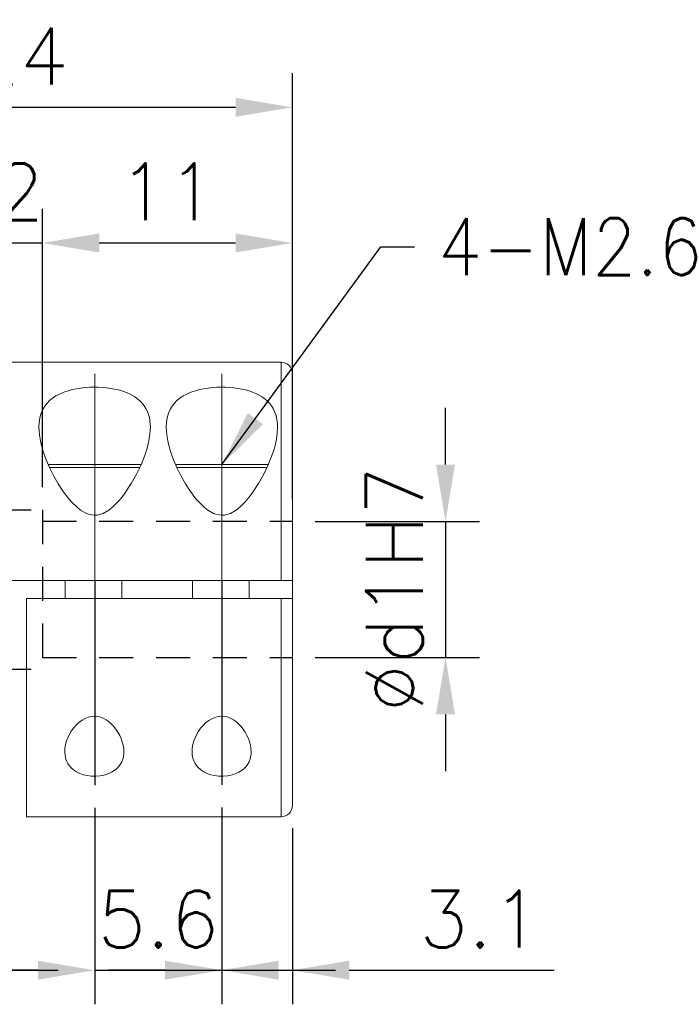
# Model space of a CAD drawing. Extents: x 10 to 307, y 10 to 220.
# Tile 4 of 7: x 158 to 187, y 96 to 140. Entities that reach past the tile are written whole.
import ezdxf

# ---------------------------------------------------------------- set-up
doc = ezdxf.new("R2010")
doc.units = 0
doc.header["$LTSCALE"] = 0.5
doc.header["$MEASUREMENT"] = 0
doc.linetypes.add('CENTER', pattern=[27, 20, -2, 3, -2])
doc.linetypes.add('HIDDEN', pattern=[5, 3, -2])
doc.layers.get('0').update_dxf_attribs({"linetype": 'CONTINUOUS'})
doc.layers.get('Defpoints').update_dxf_attribs({"linetype": 'CONTINUOUS'})
doc.styles.get("Standard").update_dxf_attribs({"font": 'romans.shx', "bigfont": 'whgtxt.shx'})
doc.dimstyles.new('LIM', dxfattribs={"dimtxt": 2.5, "dimasz": 2.5, "dimexe": 1.5, "dimexo": 1, "dimgap": 1, "dimtad": 1, "dimdec": 3, "dimzin": 9, "dimdsep": 46, "dimtxsty": 'Standard', "dimcen": 2.5, "dimclrd": 1, "dimclre": 1, "dimadec": 0, "dimazin": 0, "dimtfac": 1, "dimtdec": 3, "dimtmove": 0, "dimatfit": 3, "dimfxl": 0, "dimtolj": 1, "dimtzin": 0, "dimarcsym": 0})

# ---------------------------------------------------------------- blocks, each defined once
blk = doc.blocks.new('*D94')
at = {"color": 1, "lineweight": -2}
for p, q in [((157.234, 119.031), (157.234, 131.282)), ((159.234, 119.031), (159.234, 131.282)), ((154.734, 129.782), (152.234, 129.782)), ((157.234, 129.782), (159.234, 129.782)), ((161.734, 129.782), (164.234, 129.782))]:
    blk.add_line(p, q, dxfattribs=at)
at = {"color": 1}
for points in [[(154.734, 130.199), (154.734, 129.365), (157.234, 129.782)], [(161.734, 130.199), (161.734, 129.365), (159.234, 129.782)]]:
    blk.add_solid(points, dxfattribs=at)
at = {"layer": 'Defpoints', "color": 0}
for p in [(159.234, 129.782), (157.234, 118.031), (159.234, 118.031)]:
    blk.add_point(p, dxfattribs=at)
at = {"color": 0, "insert": (158.234, 132.032), "char_height": 2.5, "attachment_point": 5}
blk.add_mtext('\\A1;2', dxfattribs=at)
blk = doc.blocks.new('*D95')
at = {"color": 1, "lineweight": -2}
for p, q in [((159.234, 119.031), (159.234, 131.282)), ((170.234, 118.531), (170.234, 131.282)), ((161.734, 129.782), (167.734, 129.782))]:
    blk.add_line(p, q, dxfattribs=at)
at = {"color": 1}
for points in [[(161.734, 130.199), (161.734, 129.365), (159.234, 129.782)], [(167.734, 130.199), (167.734, 129.365), (170.234, 129.782)]]:
    blk.add_solid(points, dxfattribs=at)
at = {"layer": 'Defpoints', "color": 0}
for p in [(170.234, 129.782), (159.234, 118.031), (170.234, 117.531)]:
    blk.add_point(p, dxfattribs=at)
at = {"color": 0, "insert": (164.734, 132.032), "char_height": 2.5, "attachment_point": 5}
blk.add_mtext('\\A1;11', dxfattribs=at)
blk = doc.blocks.new('*D96')
at = {"color": 1, "lineweight": -2}
for p, q in [((146.234, 125.031), (146.234, 137.253)), ((170.234, 125.031), (170.234, 137.253)), ((148.734, 135.753), (167.734, 135.753))]:
    blk.add_line(p, q, dxfattribs=at)
at = {"color": 1}
for points in [[(148.734, 136.17), (148.734, 135.336), (146.234, 135.753)], [(167.734, 136.17), (167.734, 135.336), (170.234, 135.753)]]:
    blk.add_solid(points, dxfattribs=at)
at = {"layer": 'Defpoints', "color": 0}
for p in [(170.234, 135.753), (146.234, 124.031), (170.234, 124.031)]:
    blk.add_point(p, dxfattribs=at)
at = {"color": 0, "insert": (158.234, 138.003), "char_height": 2.5, "attachment_point": 5}
blk.add_mtext('\\A1;24', dxfattribs=at)
blk = doc.blocks.new('*D99')
at = {"color": 1, "lineweight": -2}
for p, q in [((176.972, 120.031), (176.972, 122.531)), ((171.234, 117.531), (178.472, 117.531)), ((176.972, 117.531), (176.972, 111.531)), ((171.234, 111.531), (178.472, 111.531)), ((176.972, 109.031), (176.972, 106.531))]:
    blk.add_line(p, q, dxfattribs=at)
at = {"color": 1}
for points in [[(176.555, 120.031), (177.389, 120.031), (176.972, 117.531)], [(176.555, 109.031), (177.389, 109.031), (176.972, 111.531)]]:
    blk.add_solid(points, dxfattribs=at)
at = {"layer": 'Defpoints', "color": 0}
for p in [(170.234, 117.531), (170.234, 111.531), (176.972, 111.531)]:
    blk.add_point(p, dxfattribs=at)
at = {"color": 0, "insert": (174.722, 114.531), "char_height": 2.5, "attachment_point": 5, "rotation": 90}
blk.add_mtext('\\A1;%%cd1H7', dxfattribs=at)
blk = doc.blocks.new('*D101')
at = {"color": 1, "lineweight": -2}
for p, q in [((149.334, 105.008), (149.334, 96.274)), ((154.934, 104.886), (154.934, 96.274)), ((146.834, 97.774), (144.334, 97.774)), ((149.334, 97.774), (154.934, 97.774)), ((157.434, 97.774), (159.934, 97.774))]:
    blk.add_line(p, q, dxfattribs=at)
at = {"color": 1}
for points in [[(146.834, 98.191), (146.834, 97.358), (149.334, 97.774)], [(157.434, 98.191), (157.434, 97.358), (154.934, 97.774)]]:
    blk.add_solid(points, dxfattribs=at)
at = {"layer": 'Defpoints', "color": 0}
for p in [(149.334, 106.008), (154.934, 105.886), (154.934, 97.774)]:
    blk.add_point(p, dxfattribs=at)
at = {"color": 0, "insert": (152.134, 100.024), "char_height": 2.5, "attachment_point": 5}
blk.add_mtext('\\A1;5.6', dxfattribs=at)
blk = doc.blocks.new('*D102')
at = {"color": 1, "lineweight": -2}
for p, q in [((167.134, 104.938), (167.134, 96.274)), ((170.234, 104.031), (170.234, 96.274)), ((164.634, 97.774), (162.134, 97.774)), ((167.134, 97.774), (170.234, 97.774)), ((172.734, 97.774), (181.758, 97.774))]:
    blk.add_line(p, q, dxfattribs=at)
at = {"color": 1}
for points in [[(164.634, 98.191), (164.634, 97.358), (167.134, 97.774)], [(172.734, 98.191), (172.734, 97.358), (170.234, 97.774)]]:
    blk.add_solid(points, dxfattribs=at)
at = {"layer": 'Defpoints', "color": 0}
for p in [(167.134, 105.938), (170.234, 105.031), (167.134, 97.774)]:
    blk.add_point(p, dxfattribs=at)
at = {"color": 0, "insert": (178.496, 100.024), "char_height": 2.5, "attachment_point": 5}
blk.add_mtext('\\A1;3.1', dxfattribs=at)
blk = doc.blocks.new('*D103')
at = {"color": 1, "lineweight": -2}
for p, q in [((161.534, 104.918), (161.534, 96.274)), ((167.134, 104.938), (167.134, 96.274)), ((159.034, 97.774), (156.534, 97.774)), ((161.534, 97.774), (167.134, 97.774)), ((169.634, 97.774), (172.134, 97.774))]:
    blk.add_line(p, q, dxfattribs=at)
at = {"color": 1}
for points in [[(159.034, 98.191), (159.034, 97.358), (161.534, 97.774)], [(169.634, 98.191), (169.634, 97.358), (167.134, 97.774)]]:
    blk.add_solid(points, dxfattribs=at)
at = {"layer": 'Defpoints', "color": 0}
for p in [(161.534, 105.918), (167.134, 105.938), (167.134, 97.774)]:
    blk.add_point(p, dxfattribs=at)
at = {"color": 0, "insert": (164.334, 100.024), "char_height": 2.5, "attachment_point": 5}
blk.add_mtext('\\A1;5.6', dxfattribs=at)

msp = doc.modelspace()

# ---------------------------------------------------------------- linework, layer by layer
at = {"color": 7, "linetype": 'Continuous', "lineweight": 15}
for p, q in [((169.7342, 124.5313), (146.7342, 124.5313)), ((169.7342, 114.9313), (169.7342, 124.5313)), ((163.5204, 119.9063), (159.5364, 119.9063)), ((169.1204, 119.9063), (165.1364, 119.9063)), ((146.7342, 114.9313), (169.7342, 114.9313)), ((160.2342, 114.9313), (160.2342, 114.1313)), ((162.7342, 114.1313), (162.7342, 114.9313)), ((165.8342, 114.9313), (165.8342, 114.1313)), ((168.3342, 114.1313), (168.3342, 114.9313)), ((169.7342, 114.9313), (170.2342, 114.9313)), ((170.2342, 114.9313), (170.2342, 114.1313)), ((158.5342, 114.1313), (158.5342, 104.5313)), ((169.7342, 114.1313), (158.5342, 114.1313)), ((170.2342, 114.1313), (169.7342, 114.1313)), ((169.7342, 104.5313), (169.7342, 114.1313)), ((158.5342, 104.5313), (169.7342, 104.5313))]:
    msp.add_line(p, q, dxfattribs=at)
at = {"color": 5, "linetype": 'HIDDEN'}
for p, q in [((157.2342, 118.0313), (159.2342, 118.0313)), ((159.2342, 118.0313), (159.2342, 111.0313)), ((159.2342, 117.5313), (170.2342, 117.5313)), ((159.2342, 111.5313), (170.2342, 111.5313)), ((157.2342, 111.0313), (159.2342, 111.0313))]:
    msp.add_line(p, q, dxfattribs=at)
at = {"color": 1, "linetype": 'CENTER'}
for p, q in [((161.5342, 114.9313), (161.5342, 105.9176)), ((167.1342, 114.9313), (167.1342, 105.9383))]:
    msp.add_line(p, q, dxfattribs=at)
at = {"color": 7, "linetype": 'Continuous', "lineweight": 15, "flags": 128}
for points in [[(159.0828, 121.6727), (159.0929, 121.8837), (159.1246, 122.088), (159.1812, 122.287), (159.2651, 122.4764), (159.3439, 122.6057), (159.4388, 122.7282), (159.5524, 122.8447), (159.6841, 122.9529), (159.8281, 123.0482), (159.9891, 123.1345), (160.1704, 123.2124), (160.3685, 123.2796), (160.5442, 123.3266), (160.9263, 123.3968), (161.1305, 123.4191), (161.3137, 123.4312), (161.6903, 123.4336), (161.881, 123.4234), (162.0583, 123.4068), (162.4069, 123.3519), (162.5756, 123.3132), (162.7341, 123.2682), (163.031, 123.1557), (163.1674, 123.0881), (163.2965, 123.0116), (163.5231, 122.8355), (163.6196, 122.7363), (163.7108, 122.6213), (163.7882, 122.4988), (163.8525, 122.3679), (163.9034, 122.2306), (163.9388, 122.0982), (163.978, 121.8188), (163.9828, 121.6727), (163.966, 121.38), (163.9176, 121.0753), (163.8393, 120.7563), (163.7342, 120.4294), (163.5726, 120.0231), (163.3762, 119.611), (163.1414, 119.1911), (162.8672, 118.7753), (162.7231, 118.5852), (162.5668, 118.4005), (162.3938, 118.2227), (162.2009, 118.0588), (162.0579, 117.962), (161.9034, 117.8823), (161.6493, 117.81), (161.5578, 117.8023), (161.4054, 117.8117), (161.2571, 117.8466), (161.1674, 117.8801), (160.9139, 118.0231), (160.7709, 118.1338), (160.5108, 118.3872), (160.3918, 118.5245), (160.1487, 118.8454), (159.9316, 119.1789), (159.7354, 119.5233), (159.5617, 119.8708), (159.402, 120.2415), (159.2703, 120.6104), (159.1686, 120.9801), (159.1039, 121.343), (159.0882, 121.5093), (159.0828, 121.6727)], [(164.6828, 121.6727), (164.6929, 121.8837), (164.7246, 122.088), (164.7812, 122.287), (164.8651, 122.4764), (164.9439, 122.6057), (165.0388, 122.7282), (165.1524, 122.8447), (165.2841, 122.9529), (165.4281, 123.0482), (165.5891, 123.1345), (165.7704, 123.2124), (165.9685, 123.2796), (166.1442, 123.3266), (166.5263, 123.3968), (166.7305, 123.4191), (166.9137, 123.4312), (167.2903, 123.4336), (167.481, 123.4234), (167.6583, 123.4068), (168.0069, 123.3519), (168.1756, 123.3132), (168.3341, 123.2682), (168.631, 123.1557), (168.7674, 123.0881), (168.8965, 123.0116), (169.1231, 122.8355), (169.2196, 122.7363), (169.3108, 122.6213), (169.3882, 122.4988), (169.4525, 122.3679), (169.5034, 122.2306), (169.5388, 122.0982), (169.578, 121.8188), (169.5828, 121.6727), (169.566, 121.38), (169.5176, 121.0753), (169.4393, 120.7563), (169.3342, 120.4294), (169.1726, 120.0231), (168.9762, 119.611), (168.7414, 119.1911), (168.4672, 118.7753), (168.3231, 118.5852), (168.1668, 118.4005), (167.9938, 118.2227), (167.8009, 118.0588), (167.6579, 117.962), (167.5034, 117.8823), (167.2493, 117.81), (167.1578, 117.8023), (167.0054, 117.8117), (166.8571, 117.8466), (166.7674, 117.8801), (166.5139, 118.0231), (166.3709, 118.1338), (166.1108, 118.3872), (165.9918, 118.5245), (165.7487, 118.8454), (165.5316, 119.1789), (165.3354, 119.5233), (165.1617, 119.8708), (165.002, 120.2415), (164.8703, 120.6104), (164.7686, 120.9801), (164.7039, 121.343), (164.6882, 121.5093), (164.6828, 121.6727)], [(162.8183, 107.3901), (162.8131, 107.2773), (162.7968, 107.1664), (162.7683, 107.0568), (162.7269, 106.9502), (162.6834, 106.8673), (162.6304, 106.7874), (162.5666, 106.7102), (162.4918, 106.6373), (162.4252, 106.5834), (162.3516, 106.5332), (162.2697, 106.4863), (162.1806, 106.4439), (162.0886, 106.4081), (161.9904, 106.3774), (161.8844, 106.3519), (161.7734, 106.3327), (161.5837, 106.3162), (161.4848, 106.3154), (161.3854, 106.3198), (161.2109, 106.3408), (161.04, 106.3791), (160.8817, 106.4332), (160.7357, 106.5032), (160.5979, 106.5937), (160.4802, 106.6994), (160.4109, 106.7811), (160.3526, 106.8683), (160.3046, 106.9618), (160.2675, 107.0595), (160.2304, 107.2208), (160.2183, 107.3901), (160.2275, 107.5443), (160.2545, 107.7019), (160.2998, 107.8641), (160.3629, 108.0274), (160.4275, 108.1599), (160.5046, 108.291), (160.596, 108.4213), (160.7021, 108.5473), (160.8313, 108.6723), (160.9821, 108.7855), (161.1125, 108.8584), (161.2587, 108.9151), (161.3796, 108.9429), (161.5079, 108.9539), (161.6331, 108.9464), (161.7587, 108.9207), (161.9017, 108.8688), (162.0365, 108.7969), (162.1276, 108.7347), (162.2124, 108.6661), (162.2921, 108.5916), (162.3656, 108.5129), (162.4677, 108.3851), (162.5566, 108.2517), (162.6337, 108.1125), (162.6977, 107.9707), (162.749, 107.8264), (162.7866, 107.6815), (162.8102, 107.5353), (162.8183, 107.3901)], [(168.4183, 107.3901), (168.4131, 107.2773), (168.3968, 107.1664), (168.3683, 107.0568), (168.3269, 106.9502), (168.2834, 106.8673), (168.2304, 106.7874), (168.1666, 106.7102), (168.0918, 106.6373), (168.0252, 106.5834), (167.9516, 106.5332), (167.8697, 106.4863), (167.7806, 106.4439), (167.6886, 106.4081), (167.5904, 106.3774), (167.4844, 106.3519), (167.3734, 106.3327), (167.1837, 106.3162), (167.0848, 106.3154), (166.9854, 106.3198), (166.8109, 106.3408), (166.64, 106.3791), (166.4817, 106.4332), (166.3357, 106.5032), (166.1979, 106.5937), (166.0802, 106.6994), (166.0109, 106.7811), (165.9526, 106.8683), (165.9046, 106.9618), (165.8675, 107.0595), (165.8304, 107.2208), (165.8183, 107.3901), (165.8275, 107.5443), (165.8545, 107.7019), (165.8998, 107.8641), (165.9629, 108.0274), (166.0275, 108.1599), (166.1046, 108.291), (166.196, 108.4213), (166.3021, 108.5473), (166.4313, 108.6723), (166.5821, 108.7855), (166.7125, 108.8584), (166.8587, 108.9151), (166.9796, 108.9429), (167.1079, 108.9539), (167.2331, 108.9464), (167.3587, 108.9207), (167.5017, 108.8688), (167.6365, 108.7969), (167.7276, 108.7347), (167.8124, 108.6661), (167.8921, 108.5916), (167.9656, 108.5129), (168.0677, 108.3851), (168.1566, 108.2517), (168.2337, 108.1125), (168.2977, 107.9707), (168.349, 107.8264), (168.3866, 107.6815), (168.4102, 107.5353), (168.4183, 107.3901)]]:
    msp.add_lwpolyline(points, dxfattribs=at)
at = {"color": 7, "linetype": 'Continuous', "lineweight": 15}
for centre, start, end in [((169.7342, 124.0313), 0, 90), ((169.7342, 105.0313), 270, 0)]:
    msp.add_arc(centre, 0.5, start, end, dxfattribs=at)
at = {"color": 1, "linetype": 'CENTER', "lineweight": 15}
for points, knots in [([(161.5342, 114.9313), (161.5342, 114.9435), (161.5342, 114.9557), (161.5342, 114.9923), (161.5342, 115.0167), (161.5342, 115.0899), (161.5342, 115.1387), (161.5342, 115.285), (161.5342, 115.3825), (161.5342, 115.4907), (161.5342, 115.5016), (161.5342, 115.5343), (161.5342, 115.5561), (161.5342, 115.5848), (161.5342, 115.5916), (161.5342, 115.6032), (161.5342, 115.6079), (161.5342, 115.618), (161.5342, 115.6235), (161.5342, 115.6345), (161.5342, 115.64), (161.5342, 115.6565), (161.5342, 115.6674), (161.5342, 115.7003), (161.5342, 115.7222), (161.5342, 115.788), (161.5342, 115.8318), (161.5342, 115.963), (161.5342, 116.0503), (161.5342, 116.1509), (161.5342, 116.1644), (161.5342, 116.2048), (161.5342, 116.2318), (161.5342, 116.2699), (161.5342, 116.281), (161.5342, 116.2988), (161.5342, 116.3055), (161.5342, 116.3188), (161.5342, 116.3255), (161.5342, 116.3455), (161.5342, 116.3588), (161.5342, 116.3987), (161.5342, 116.4253), (161.5342, 116.5049), (161.5342, 116.558), (161.5342, 116.7167), (161.5342, 116.8222), (161.5342, 116.9392), (161.5342, 116.9513), (161.5342, 116.9754), (161.5342, 116.9874), (161.5342, 117.0114), (161.5342, 117.0234), (161.5342, 117.0594), (161.5342, 117.0834), (161.5342, 117.1552), (161.5342, 117.2029), (161.5342, 117.3459), (161.5342, 117.4407), (161.5342, 117.5532), (161.5342, 117.5713), (161.5342, 117.6037), (161.5342, 117.618), (161.5342, 117.642), (161.5342, 117.6516), (161.5342, 117.6708), (161.5342, 117.6803), (161.5342, 117.6992), (161.5342, 117.7087), (161.5342, 117.737), (161.5342, 117.7559), (161.5342, 117.8125), (161.5342, 117.8502), (161.5342, 117.9629), (161.5342, 118.0376), (161.5342, 118.1273), (161.5342, 118.1426), (161.5342, 118.1884), (161.5342, 118.2188), (161.5342, 118.2616), (161.5342, 118.2739), (161.5342, 118.311), (161.5342, 118.3356), (161.5342, 118.3848), (161.5342, 118.4093), (161.5342, 118.4828), (161.5342, 118.5316), (161.5342, 118.6774), (161.5342, 118.7738), (161.5342, 118.8802), (161.5342, 118.891), (161.5342, 118.9116), (161.5342, 118.9215), (161.5342, 118.9413), (161.5342, 118.9511), (161.5342, 118.9807), (161.5342, 119.0003), (161.5342, 119.0592), (161.5342, 119.0983), (161.5342, 119.2492), (161.5342, 119.3599), (161.5342, 119.4753), (161.5342, 119.4813), (161.5342, 119.4933), (161.5342, 119.4993), (161.5342, 119.5173), (161.5342, 119.5293), (161.5342, 119.5652), (161.5342, 119.589), (161.5342, 119.6604), (161.5342, 119.7077), (161.5342, 119.7696), (161.5342, 119.7845), (161.5342, 119.8291), (161.5342, 119.8587), (161.5342, 119.8966), (161.5342, 119.905), (161.5342, 119.9303), (161.5342, 119.947), (161.5342, 119.9709), (161.5342, 119.9781), (161.5342, 119.991), (161.5342, 119.9968), (161.5342, 120.0138), (161.5342, 120.025), (161.5342, 120.0473), (161.5342, 120.0585), (161.5342, 120.0919), (161.5342, 120.1141), (161.5342, 120.1805), (161.5342, 120.2245), (161.5342, 120.3556), (161.5342, 120.4419), (161.5342, 120.5366), (161.5342, 120.5462), (161.5342, 120.575), (161.5342, 120.5941), (161.5342, 120.6513), (161.5342, 120.6892), (161.5342, 120.738), (161.5342, 120.7491), (161.5342, 120.7823), (161.5342, 120.8044), (161.5342, 120.8483), (161.5342, 120.8702), (161.5342, 120.9407), (161.5342, 120.989), (161.5342, 121.1326), (161.5342, 121.2264), (161.5342, 121.3318), (161.5342, 121.3453), (161.5342, 121.3857), (161.5342, 121.4124), (161.5342, 121.445), (161.5342, 121.4511), (161.5342, 121.467), (161.5342, 121.477), (161.5342, 121.4968), (161.5342, 121.5066), (161.5342, 121.5362), (161.5342, 121.5558), (161.5342, 121.6143), (161.5342, 121.6529), (161.5342, 121.7035), (161.5342, 121.7158), (161.5342, 121.7527), (161.5342, 121.7771), (161.5342, 121.8089), (161.5342, 121.8164), (161.5342, 121.8388), (161.5342, 121.8537), (161.5342, 121.8746), (161.5342, 121.8806), (161.5342, 121.8925), (161.5342, 121.8985), (161.5342, 121.9164), (161.5342, 121.9283), (161.5342, 121.9639), (161.5342, 121.9874), (161.5342, 122.0574), (161.5342, 122.1034), (161.5342, 122.156), (161.5342, 122.1632), (161.5342, 122.185), (161.5342, 122.1994), (161.5342, 122.2197), (161.5342, 122.2256), (161.5342, 122.2432), (161.5342, 122.2549), (161.5342, 122.2704), (161.5342, 122.2743), (161.5342, 122.2819), (161.5342, 122.2857), (161.5342, 122.2972), (161.5342, 122.3048), (161.5342, 122.3275), (161.5342, 122.3425), (161.5342, 122.3875), (161.5342, 122.417), (161.5342, 122.5047), (161.5342, 122.5616), (161.5342, 122.6204), (161.5342, 122.6236), (161.5342, 122.6334), (161.5342, 122.64), (161.5342, 122.653), (161.5342, 122.6595), (161.5342, 122.679), (161.5342, 122.6918), (161.5342, 122.7302), (161.5342, 122.7554), (161.5342, 122.8301), (161.5342, 122.8785), (161.5342, 122.9292), (161.5342, 122.933), (161.5342, 122.9392), (161.5342, 122.9416), (161.5342, 122.9464), (161.5342, 122.9488), (161.5342, 122.956), (161.5342, 122.9608), (161.5342, 122.9752), (161.5342, 122.9846), (161.5342, 123.0129), (161.5342, 123.0316), (161.5342, 123.0867), (161.5342, 123.1224), (161.5342, 123.1639), (161.5342, 123.1705), (161.5342, 123.187), (161.5342, 123.1968), (161.5342, 123.21), (161.5342, 123.2133), (161.5342, 123.22), (161.5342, 123.2234), (161.5342, 123.2334), (161.5342, 123.24), (161.5342, 123.2597), (161.5342, 123.2727), (161.5342, 123.3112), (161.5342, 123.3363), (161.5342, 123.3662), (161.5342, 123.3718), (161.5342, 123.3883), (161.5342, 123.3991), (161.5342, 123.4143), (161.5342, 123.4187), (161.5342, 123.432), (161.5342, 123.4407), (161.5342, 123.4544), (161.5342, 123.4595), (161.5342, 123.4697), (161.5342, 123.4747), (161.5342, 123.4897), (161.5342, 123.4995), (161.5342, 123.5287), (161.5342, 123.5477), (161.5342, 123.6029), (161.5342, 123.6376), (161.5342, 123.6718), (161.5342, 123.6734), (161.5342, 123.6782), (161.5342, 123.6814), (161.5342, 123.6909), (161.5342, 123.6971), (161.5342, 123.7156), (161.5342, 123.7275), (161.5342, 123.7624), (161.5342, 123.7843), (161.5342, 123.8063), (161.5342, 123.8079), (161.5342, 123.8126), (161.5342, 123.8157), (161.5342, 123.825), (161.5342, 123.831), (161.5342, 123.8381), (161.5342, 123.8393), (161.5342, 123.8413), (161.5342, 123.842), (161.5342, 123.8434), (161.5342, 123.844), (161.5342, 123.8453), (161.5342, 123.8461), (161.5342, 123.8476), (161.5342, 123.8483), (161.5342, 123.8506), (161.5342, 123.852), (161.5342, 123.8564), (161.5342, 123.8593), (161.5342, 123.8679), (161.5342, 123.8735), (161.5342, 123.8898), (161.5342, 123.9001), (161.5342, 123.9113), (161.5342, 123.9128), (161.5342, 123.9173), (161.5342, 123.9202), (161.5342, 123.9288), (161.5342, 123.9343), (161.5342, 123.9402), (161.5342, 123.9408), (161.5342, 123.9425), (161.5342, 123.9436), (161.5342, 123.9469), (161.5342, 123.949), (161.5342, 123.9516), (161.5342, 123.952), (161.5342, 123.9533), (161.5342, 123.9541), (161.5342, 123.9554), (161.5342, 123.9558), (161.5342, 123.9569), (161.5342, 123.9577), (161.5342, 123.9588), (161.5342, 123.9591), (161.5342, 123.9597), (161.5342, 123.9599), (161.5342, 123.9608), (161.5342, 123.9613), (161.5342, 123.963), (161.5342, 123.964), (161.5342, 123.9673), (161.5342, 123.9694), (161.5342, 123.9755), (161.5342, 123.9794), (161.5342, 123.9906), (161.5342, 123.9971), (161.5342, 124.003), (161.5342, 124.0033), (161.5342, 124.0041), (161.5342, 124.0046), (161.5342, 124.0062), (161.5342, 124.0072), (161.5342, 124.01), (161.5342, 124.0118), (161.5342, 124.0135), (161.5342, 124.0137), (161.5342, 124.0142), (161.5342, 124.0145), (161.5342, 124.0154), (161.5342, 124.016), (161.5342, 124.0166), (161.5342, 124.0168), (161.5342, 124.0171), (161.5342, 124.0174), (161.5342, 124.0178), (161.5342, 124.0179), (161.5342, 124.0182), (161.5342, 124.0183), (161.5342, 124.0185), (161.5342, 124.0186), (161.5342, 124.0189), (161.5342, 124.0189), (161.5342, 124.019), (161.5342, 124.0191), (161.5342, 124.0193), (161.5342, 124.0194), (161.5342, 124.0197), (161.5342, 124.02), (161.5342, 124.0206), (161.5342, 124.021), (161.5342, 124.0221), (161.5342, 124.0227), (161.5342, 124.0243), (161.5342, 124.0249), (161.5342, 124.0259), (161.5342, 124.026), (161.5342, 124.0262)], [0, 0, 0, 0, 0.0025251, 0.0025251, 0.0075752, 0.0075752, 0.0176755, 0.0176755, 0.037876, 0.037876, 0.0401389, 0.0401389, 0.0446647, 0.0446647, 0.0460935, 0.0460935, 0.0470672, 0.0470672, 0.0482082, 0.0482082, 0.0493491, 0.0493491, 0.0516309, 0.0516309, 0.0561945, 0.0561945, 0.0653217, 0.0653217, 0.0835762, 0.0835762, 0.086406, 0.086406, 0.0920654, 0.0920654, 0.0944101, 0.0944101, 0.0958107, 0.0958107, 0.0972113, 0.0972113, 0.1000124, 0.1000124, 0.1056148, 0.1056148, 0.1168195, 0.1168195, 0.139229, 0.139229, 0.1418092, 0.1418092, 0.1443772, 0.1443772, 0.1469452, 0.1469452, 0.1520812, 0.1520812, 0.1623533, 0.1623533, 0.1828973, 0.1828973, 0.1868455, 0.1868455, 0.1899663, 0.1899663, 0.1920832, 0.1920832, 0.1941568, 0.1941568, 0.1962305, 0.1962305, 0.2003779, 0.2003779, 0.2086727, 0.2086727, 0.2252622, 0.2252622, 0.2286736, 0.2286736, 0.2354965, 0.2354965, 0.2382712, 0.2382712, 0.2438205, 0.2438205, 0.2493698, 0.2493698, 0.2604684, 0.2604684, 0.2826656, 0.2826656, 0.2851719, 0.2851719, 0.2874718, 0.2874718, 0.2897717, 0.2897717, 0.2943715, 0.2943715, 0.3035711, 0.3035711, 0.3300199, 0.3300199, 0.331474, 0.331474, 0.3329282, 0.3329282, 0.3358365, 0.3358365, 0.3416532, 0.3416532, 0.3532865, 0.3532865, 0.356976, 0.356976, 0.3643549, 0.3643549, 0.3664627, 0.3664627, 0.3706782, 0.3706782, 0.3724776, 0.3724776, 0.3739398, 0.3739398, 0.3767709, 0.3767709, 0.3796021, 0.3796021, 0.3852643, 0.3852643, 0.3965887, 0.3965887, 0.4192375, 0.4192375, 0.4218007, 0.4218007, 0.4269271, 0.4269271, 0.4371798, 0.4371798, 0.4402085, 0.4402085, 0.446266, 0.446266, 0.4523234, 0.4523234, 0.465886, 0.465886, 0.4930113, 0.4930113, 0.4970087, 0.4970087, 0.5050035, 0.5050035, 0.506822, 0.506822, 0.5098233, 0.5098233, 0.5128246, 0.5128246, 0.5188271, 0.5188271, 0.5308322, 0.5308322, 0.5347243, 0.5347243, 0.5425083, 0.5425083, 0.5449179, 0.5449179, 0.5497369, 0.5497369, 0.5516924, 0.5516924, 0.5536479, 0.5536479, 0.5575588, 0.5575588, 0.5653807, 0.5653807, 0.5810244, 0.5810244, 0.5835452, 0.5835452, 0.5885867, 0.5885867, 0.5906625, 0.5906625, 0.5948142, 0.5948142, 0.5961785, 0.5961785, 0.5975429, 0.5975429, 0.6002715, 0.6002715, 0.6057289, 0.6057289, 0.6166436, 0.6166436, 0.6384731, 0.6384731, 0.6397581, 0.6397581, 0.6423488, 0.6423488, 0.6449394, 0.6449394, 0.6501207, 0.6501207, 0.6604832, 0.6604832, 0.6812083, 0.6812083, 0.6828713, 0.6828713, 0.6839432, 0.6839432, 0.6850151, 0.6850151, 0.6871588, 0.6871588, 0.6914462, 0.6914462, 0.7000211, 0.7000211, 0.7171709, 0.7171709, 0.7204482, 0.7204482, 0.7254033, 0.7254033, 0.7271112, 0.7271112, 0.7288191, 0.7288191, 0.732235, 0.732235, 0.7390667, 0.7390667, 0.7527302, 0.7527302, 0.7558474, 0.7558474, 0.7620819, 0.7620819, 0.764668, 0.764668, 0.7698404, 0.7698404, 0.7729148, 0.7729148, 0.7759893, 0.7759893, 0.7821382, 0.7821382, 0.794436, 0.794436, 0.8190317, 0.8190317, 0.8202504, 0.8202504, 0.8226879, 0.8226879, 0.8275628, 0.8275628, 0.8373126, 0.8373126, 0.8568124, 0.8568124, 0.8583251, 0.8583251, 0.8613505, 0.8613505, 0.8674013, 0.8674013, 0.8686742, 0.8686742, 0.869442, 0.869442, 0.8700899, 0.8700899, 0.870881, 0.870881, 0.8716722, 0.8716722, 0.8732544, 0.8732544, 0.8764189, 0.8764189, 0.882748, 0.882748, 0.895406, 0.895406, 0.8973756, 0.8973756, 0.9013146, 0.9013146, 0.9091927, 0.9091927, 0.9100293, 0.9100293, 0.9117024, 0.9117024, 0.9150486, 0.9150486, 0.915715, 0.915715, 0.9170478, 0.9170478, 0.9176894, 0.9176894, 0.9189726, 0.9189726, 0.9194376, 0.9194376, 0.9199026, 0.9199026, 0.9208137, 0.9208137, 0.9226358, 0.9226358, 0.9262801, 0.9262801, 0.9335687, 0.9335687, 0.9481459, 0.9481459, 0.9488578, 0.9488578, 0.9502815, 0.9502815, 0.953129, 0.953129, 0.9588238, 0.9588238, 0.9594044, 0.9594044, 0.9605654, 0.9605654, 0.9628875, 0.9628875, 0.9634063, 0.9634063, 0.9644439, 0.9644439, 0.9652722, 0.9652722, 0.9656379, 0.9656379, 0.9663694, 0.9663694, 0.9666821, 0.9666821, 0.9669947, 0.9669947, 0.9676199, 0.9676199, 0.9688705, 0.9688705, 0.9713715, 0.9713715, 0.9763736, 0.9763736, 0.9863777, 0.9863777, 1, 1, 1, 1]), ([(167.1342, 114.9313), (167.1342, 114.9435), (167.1342, 114.9557), (167.1342, 114.9923), (167.1342, 115.0167), (167.1342, 115.0899), (167.1342, 115.1387), (167.1342, 115.285), (167.1342, 115.3825), (167.1342, 115.4907), (167.1342, 115.5016), (167.1342, 115.5343), (167.1342, 115.5561), (167.1342, 115.5848), (167.1342, 115.5916), (167.1342, 115.6032), (167.1342, 115.6078), (167.1342, 115.6171), (167.1342, 115.6217), (167.1342, 115.6309), (167.1342, 115.6355), (167.1342, 115.6493), (167.1342, 115.6585), (167.1342, 115.686), (167.1342, 115.7044), (167.1342, 115.7595), (167.1342, 115.7963), (167.1342, 115.9063), (167.1342, 115.9796), (167.1342, 116.0644), (167.1342, 116.0762), (167.1342, 116.1114), (167.1342, 116.1348), (167.1342, 116.1891), (167.1342, 116.2199), (167.1342, 116.262), (167.1342, 116.2732), (167.1342, 116.2908), (167.1342, 116.2971), (167.1342, 116.3098), (167.1342, 116.3161), (167.1342, 116.3351), (167.1342, 116.3478), (167.1342, 116.3857), (167.1342, 116.411), (167.1342, 116.4867), (167.1342, 116.5371), (167.1342, 116.6881), (167.1342, 116.7884), (167.1342, 116.9145), (167.1342, 116.9406), (167.1342, 116.9758), (167.1342, 116.985), (167.1342, 117.0032), (167.1342, 117.0123), (167.1342, 117.0397), (167.1342, 117.0579), (167.1342, 117.1125), (167.1342, 117.1489), (167.1342, 117.2578), (167.1342, 117.3301), (167.1342, 117.4174), (167.1342, 117.4327), (167.1342, 117.4785), (167.1342, 117.509), (167.1342, 117.5537), (167.1342, 117.568), (167.1342, 117.6107), (167.1342, 117.6391), (167.1342, 117.6745), (167.1342, 117.6816), (167.1342, 117.6956), (167.1342, 117.7027), (167.1342, 117.7238), (167.1342, 117.7378), (167.1342, 117.7799), (167.1342, 117.8079), (167.1342, 117.8918), (167.1342, 117.9476), (167.1342, 118.1142), (167.1342, 118.2244), (167.1342, 118.3422), (167.1342, 118.3505), (167.1342, 118.3788), (167.1342, 118.3987), (167.1342, 118.4583), (167.1342, 118.4979), (167.1342, 118.6163), (167.1342, 118.6948), (167.1342, 118.7895), (167.1342, 118.8064), (167.1342, 118.8568), (167.1342, 118.8904), (167.1342, 118.9906), (167.1342, 119.0571), (167.1342, 119.1891), (167.1342, 119.2546), (167.1342, 119.3305), (167.1342, 119.3412), (167.1342, 119.3733), (167.1342, 119.3946), (167.1342, 119.4238), (167.1342, 119.4317), (167.1342, 119.4466), (167.1342, 119.4537), (167.1342, 119.4661), (167.1342, 119.4714), (167.1342, 119.4821), (167.1342, 119.4874), (167.1342, 119.5034), (167.1342, 119.514), (167.1342, 119.5459), (167.1342, 119.5671), (167.1342, 119.6305), (167.1342, 119.6726), (167.1342, 119.7982), (167.1342, 119.8811), (167.1342, 119.9695), (167.1342, 119.9759), (167.1342, 119.9877), (167.1342, 119.9931), (167.1342, 120.0073), (167.1342, 120.016), (167.1342, 120.0336), (167.1342, 120.0423), (167.1342, 120.0685), (167.1342, 120.086), (167.1342, 120.1381), (167.1342, 120.1728), (167.1342, 120.2761), (167.1342, 120.3443), (167.1342, 120.4267), (167.1342, 120.4415), (167.1342, 120.486), (167.1342, 120.5155), (167.1342, 120.6037), (167.1342, 120.6618), (167.1342, 120.7331), (167.1342, 120.7468), (167.1342, 120.7877), (167.1342, 120.8149), (167.1342, 120.8689), (167.1342, 120.8957), (167.1342, 120.9759), (167.1342, 121.0288), (167.1342, 121.1858), (167.1342, 121.2882), (167.1342, 121.4095), (167.1342, 121.4307), (167.1342, 121.458), (167.1342, 121.4642), (167.1342, 121.4766), (167.1342, 121.4828), (167.1342, 121.5013), (167.1342, 121.5137), (167.1342, 121.5505), (167.1342, 121.5749), (167.1342, 121.6476), (167.1342, 121.6955), (167.1342, 121.7516), (167.1342, 121.7605), (167.1342, 121.7869), (167.1342, 121.8044), (167.1342, 121.8288), (167.1342, 121.8357), (167.1342, 121.8565), (167.1342, 121.8703), (167.1342, 121.8977), (167.1342, 121.9114), (167.1342, 121.9522), (167.1342, 121.9792), (167.1342, 122.0595), (167.1342, 122.112), (167.1342, 122.1716), (167.1342, 122.1795), (167.1342, 122.2031), (167.1342, 122.2187), (167.1342, 122.2399), (167.1342, 122.2455), (167.1342, 122.2555), (167.1342, 122.2599), (167.1342, 122.2678), (167.1342, 122.2712), (167.1342, 122.2781), (167.1342, 122.2815), (167.1342, 122.2918), (167.1342, 122.2986), (167.1342, 122.319), (167.1342, 122.3326), (167.1342, 122.373), (167.1342, 122.3996), (167.1342, 122.4787), (167.1342, 122.5302), (167.1342, 122.5896), (167.1342, 122.5987), (167.1342, 122.612), (167.1342, 122.6163), (167.1342, 122.6235), (167.1342, 122.6264), (167.1342, 122.6322), (167.1342, 122.6351), (167.1342, 122.6438), (167.1342, 122.6496), (167.1342, 122.6669), (167.1342, 122.6784), (167.1342, 122.7126), (167.1342, 122.7351), (167.1342, 122.8019), (167.1342, 122.8454), (167.1342, 122.895), (167.1342, 122.9021), (167.1342, 122.9134), (167.1342, 122.9175), (167.1342, 122.9253), (167.1342, 122.929), (167.1342, 122.936), (167.1342, 122.9393), (167.1342, 122.9459), (167.1342, 122.9491), (167.1342, 122.9589), (167.1342, 122.9654), (167.1342, 122.9849), (167.1342, 122.9977), (167.1342, 123.0359), (167.1342, 123.0609), (167.1342, 123.0954), (167.1342, 123.1052), (167.1342, 123.1346), (167.1342, 123.1538), (167.1342, 123.178), (167.1342, 123.1832), (167.1342, 123.1935), (167.1342, 123.1987), (167.1342, 123.2077), (167.1342, 123.2115), (167.1342, 123.223), (167.1342, 123.2306), (167.1342, 123.2535), (167.1342, 123.2685), (167.1342, 123.313), (167.1342, 123.3418), (167.1342, 123.3752), (167.1342, 123.3806), (167.1342, 123.3967), (167.1342, 123.4073), (167.1342, 123.422), (167.1342, 123.4261), (167.1342, 123.4351), (167.1342, 123.4399), (167.1342, 123.4474), (167.1342, 123.4501), (167.1342, 123.4555), (167.1342, 123.4582), (167.1342, 123.4662), (167.1342, 123.4715), (167.1342, 123.4874), (167.1342, 123.4979), (167.1342, 123.5287), (167.1342, 123.5487), (167.1342, 123.5801), (167.1342, 123.5918), (167.1342, 123.6264), (167.1342, 123.6485), (167.1342, 123.6715), (167.1342, 123.6732), (167.1342, 123.6784), (167.1342, 123.6819), (167.1342, 123.6937), (167.1342, 123.7019), (167.1342, 123.726), (167.1342, 123.7416), (167.1342, 123.7863), (167.1342, 123.8137), (167.1342, 123.8394), (167.1342, 123.8402), (167.1342, 123.8422), (167.1342, 123.8435), (167.1342, 123.8454), (167.1342, 123.846), (167.1342, 123.8472), (167.1342, 123.8478), (167.1342, 123.8497), (167.1342, 123.8509), (167.1342, 123.8545), (167.1342, 123.8568), (167.1342, 123.8639), (167.1342, 123.8685), (167.1342, 123.882), (167.1342, 123.8906), (167.1342, 123.9153), (167.1342, 123.9303), (167.1342, 123.9448), (167.1342, 123.9457), (167.1342, 123.9483), (167.1342, 123.9501), (167.1342, 123.9522), (167.1342, 123.9526), (167.1342, 123.9539), (167.1342, 123.9548), (167.1342, 123.956), (167.1342, 123.9563), (167.1342, 123.9573), (167.1342, 123.958), (167.1342, 123.9589), (167.1342, 123.9592), (167.1342, 123.9598), (167.1342, 123.9601), (167.1342, 123.9609), (167.1342, 123.9615), (167.1342, 123.9632), (167.1342, 123.9643), (167.1342, 123.9677), (167.1342, 123.9699), (167.1342, 123.9762), (167.1342, 123.9803), (167.1342, 123.9918), (167.1342, 123.9985), (167.1342, 124.0044), (167.1342, 124.0047), (167.1342, 124.0054), (167.1342, 124.0059), (167.1342, 124.0074), (167.1342, 124.0084), (167.1342, 124.0111), (167.1342, 124.0127), (167.1342, 124.0144), (167.1342, 124.0145), (167.1342, 124.0149), (167.1342, 124.0152), (167.1342, 124.016), (167.1342, 124.0166), (167.1342, 124.0172), (167.1342, 124.0173), (167.1342, 124.0176), (167.1342, 124.0178), (167.1342, 124.018), (167.1342, 124.0181), (167.1342, 124.0184), (167.1342, 124.0186), (167.1342, 124.0188), (167.1342, 124.0188), (167.1342, 124.0189), (167.1342, 124.019), (167.1342, 124.0191), (167.1342, 124.0192), (167.1342, 124.0195), (167.1342, 124.0196), (167.1342, 124.0201), (167.1342, 124.0204), (167.1342, 124.0213), (167.1342, 124.0218), (167.1342, 124.0232), (167.1342, 124.0238), (167.1342, 124.0254), (167.1342, 124.0258), (167.1342, 124.0261), (167.1342, 124.0261), (167.1342, 124.0262)], [0, 0, 0, 0, 0.0025251, 0.0025251, 0.0075752, 0.0075752, 0.0176755, 0.0176755, 0.037876, 0.037876, 0.0401389, 0.0401389, 0.0446647, 0.0446647, 0.0460935, 0.0460935, 0.0470607, 0.0470607, 0.0480171, 0.0480171, 0.0489734, 0.0489734, 0.0508861, 0.0508861, 0.0547116, 0.0547116, 0.0623624, 0.0623624, 0.0776642, 0.0776642, 0.0801221, 0.0801221, 0.0850378, 0.0850378, 0.0915043, 0.0915043, 0.0938692, 0.0938692, 0.0952003, 0.0952003, 0.0965314, 0.0965314, 0.0991936, 0.0991936, 0.104518, 0.104518, 0.1151669, 0.1151669, 0.1364646, 0.1364646, 0.142044, 0.142044, 0.1439958, 0.1439958, 0.1459476, 0.1459476, 0.1498512, 0.1498512, 0.1576584, 0.1576584, 0.1732728, 0.1732728, 0.1765874, 0.1765874, 0.1832165, 0.1832165, 0.1863224, 0.1863224, 0.1925342, 0.1925342, 0.1940748, 0.1940748, 0.1956155, 0.1956155, 0.1986969, 0.1986969, 0.2048597, 0.2048597, 0.2171851, 0.2171851, 0.2418361, 0.2418361, 0.2437237, 0.2437237, 0.2482204, 0.2482204, 0.2572137, 0.2572137, 0.2752002, 0.2752002, 0.2790938, 0.2790938, 0.2868809, 0.2868809, 0.3024552, 0.3024552, 0.3180295, 0.3180295, 0.3205951, 0.3205951, 0.3257264, 0.3257264, 0.3276254, 0.3276254, 0.3293293, 0.3293293, 0.3306197, 0.3306197, 0.33191, 0.33191, 0.3344908, 0.3344908, 0.3396522, 0.3396522, 0.3499751, 0.3499751, 0.3706209, 0.3706209, 0.372234, 0.372234, 0.3735952, 0.3735952, 0.375813, 0.375813, 0.3780307, 0.3780307, 0.3824663, 0.3824663, 0.3913374, 0.3913374, 0.4090795, 0.4090795, 0.4129971, 0.4129971, 0.4208321, 0.4208321, 0.4365023, 0.4365023, 0.4402333, 0.4402333, 0.4476953, 0.4476953, 0.4551572, 0.4551572, 0.4700812, 0.4700812, 0.4999291, 0.4999291, 0.5062912, 0.5062912, 0.508165, 0.508165, 0.5100388, 0.5100388, 0.5137863, 0.5137863, 0.5212815, 0.5212815, 0.5362717, 0.5362717, 0.5390811, 0.5390811, 0.5446999, 0.5446999, 0.5469384, 0.5469384, 0.5514153, 0.5514153, 0.5558923, 0.5558923, 0.5648462, 0.5648462, 0.5827539, 0.5827539, 0.5855012, 0.5855012, 0.5909957, 0.5909957, 0.5929725, 0.5929725, 0.5945493, 0.5945493, 0.5957728, 0.5957728, 0.5969962, 0.5969962, 0.5994431, 0.5994431, 0.6043369, 0.6043369, 0.6141246, 0.6141246, 0.6336998, 0.6336998, 0.6372425, 0.6372425, 0.638926, 0.638926, 0.6400753, 0.6400753, 0.6412246, 0.6412246, 0.6435232, 0.6435232, 0.6481204, 0.6481204, 0.6573147, 0.6573147, 0.6757033, 0.6757033, 0.6788395, 0.6788395, 0.6806334, 0.6806334, 0.6822756, 0.6822756, 0.6837329, 0.6837329, 0.6851902, 0.6851902, 0.6881047, 0.6881047, 0.6939338, 0.6939338, 0.7055919, 0.7055919, 0.7103084, 0.7103084, 0.7197414, 0.7197414, 0.7223256, 0.7223256, 0.7249432, 0.7249432, 0.7268644, 0.7268644, 0.7308027, 0.7308027, 0.7386793, 0.7386793, 0.7544325, 0.7544325, 0.7574967, 0.7574967, 0.7636252, 0.7636252, 0.7660547, 0.7660547, 0.7689086, 0.7689086, 0.7705326, 0.7705326, 0.7721565, 0.7721565, 0.7754044, 0.7754044, 0.7819002, 0.7819002, 0.7948917, 0.7948917, 0.8029014, 0.8029014, 0.8189208, 0.8189208, 0.8202453, 0.8202453, 0.8228945, 0.8228945, 0.8293384, 0.8293384, 0.8422263, 0.8422263, 0.8680021, 0.8680021, 0.8688225, 0.8688225, 0.870164, 0.870164, 0.8708071, 0.8708071, 0.8714502, 0.8714502, 0.8727363, 0.8727363, 0.8753087, 0.8753087, 0.8804533, 0.8804533, 0.8907425, 0.8907425, 0.911321, 0.911321, 0.912668, 0.912668, 0.915362, 0.915362, 0.9160423, 0.9160423, 0.9174029, 0.9174029, 0.9179438, 0.9179438, 0.9190257, 0.9190257, 0.9195003, 0.9195003, 0.919975, 0.919975, 0.9209243, 0.9209243, 0.9228229, 0.9228229, 0.9266201, 0.9266201, 0.9342145, 0.9342145, 0.9494033, 0.9494033, 0.9500989, 0.9500989, 0.9514901, 0.9514901, 0.9542726, 0.9542726, 0.9598375, 0.9598375, 0.9603855, 0.9603855, 0.9614815, 0.9614815, 0.9636736, 0.9636736, 0.9641162, 0.9641162, 0.9650014, 0.9650014, 0.9654368, 0.9654368, 0.9663077, 0.9663077, 0.9665335, 0.9665335, 0.9667594, 0.9667594, 0.9672111, 0.9672111, 0.9681146, 0.9681146, 0.9699215, 0.9699215, 0.9735354, 0.9735354, 0.9807631, 0.9807631, 0.9952185, 0.9952185, 1, 1, 1, 1])]:
    msp.add_open_spline(points, degree=3, knots=knots, dxfattribs=at)
at = {"color": 7, "linetype": 'Continuous', "lineweight": 15}
for points, knots in [([(170.2342, 114.9313), (170.2342, 115.1601), (170.2342, 115.6174), (170.2342, 116.304), (170.2342, 116.994), (170.2342, 117.6834), (170.2342, 118.3305), (170.2342, 118.9285), (170.2342, 119.4781), (170.2342, 120.099), (170.2342, 120.7728), (170.2342, 121.3921), (170.2342, 121.8877), (170.2342, 122.2786), (170.2342, 122.6315), (170.2342, 122.946), (170.2342, 123.221), (170.2342, 123.4697), (170.2342, 123.684), (170.2342, 123.8533), (170.2342, 123.9652), (170.2342, 124.025), (170.2342, 124.0258), (170.2342, 124.0262)], [0, 0, 0, 0, 0.0473547, 0.0946371, 0.1434017, 0.1934362, 0.2435677, 0.2870239, 0.3304001, 0.3738888, 0.440362, 0.5068711, 0.5512273, 0.5954972, 0.6398853, 0.6833415, 0.7267177, 0.7702064, 0.8203029, 0.8703491, 0.9191308, 0.9664101, 1, 1, 1, 1]), ([(163.5759, 120.0313), (163.556, 120.0313), (163.5182, 120.0313), (163.421, 120.0313), (163.2762, 120.0313), (163.0452, 120.0313), (162.7081, 120.0313), (162.3694, 120.0313), (162.0626, 120.0313), (161.7997, 120.0313), (161.4885, 120.0313), (161.1321, 120.0313), (160.8043, 120.0313), (160.551, 120.0313), (160.3011, 120.0313), (160.0195, 120.0313), (159.7448, 120.0313), (159.5745, 120.0313), (159.5127, 120.0313), (159.4926, 120.0313)], [0, 0, 0, 0, 0.04360195, 0.08316967, 0.12229726, 0.20079263, 0.27938508, 0.35788041, 0.40642993, 0.45454936, 0.50301371, 0.57556844, 0.64802701, 0.68759473, 0.72672231, 0.80521769, 0.88381014, 0.96230547, 1, 1, 1, 1]), ([(169.1759, 120.0313), (169.156, 120.0313), (169.1182, 120.0313), (169.021, 120.0313), (168.8762, 120.0313), (168.6452, 120.0313), (168.3081, 120.0313), (167.9694, 120.0313), (167.6626, 120.0313), (167.3997, 120.0313), (167.0885, 120.0313), (166.7321, 120.0313), (166.4043, 120.0313), (166.151, 120.0313), (165.9011, 120.0313), (165.6195, 120.0313), (165.3448, 120.0313), (165.1745, 120.0313), (165.1127, 120.0313), (165.0926, 120.0313)], [0, 0, 0, 0, 0.043602, 0.0831697, 0.1222973, 0.2007926, 0.2793851, 0.3578804, 0.4064299, 0.4545494, 0.5030137, 0.5755684, 0.648027, 0.6875947, 0.7267223, 0.8052177, 0.8838101, 0.9623055, 1, 1, 1, 1]), ([(170.2342, 105.0364), (170.2342, 105.0367), (170.2342, 105.0375), (170.2342, 105.0973), (170.2342, 105.2091), (170.2342, 105.3784), (170.2342, 105.5927), (170.2342, 105.8414), (170.2342, 106.1164), (170.2342, 106.4838), (170.2342, 106.9675), (170.2342, 107.5237), (170.2342, 108.056), (170.2342, 108.5424), (170.2342, 109.0528), (170.2342, 109.5841), (170.2342, 110.1337), (170.2342, 110.7318), (170.2342, 111.3789), (170.2342, 112.0682), (170.2342, 112.7582), (170.2342, 113.445), (170.2342, 113.9024), (170.2342, 114.1313)], [0, 0, 0, 0, 0.0335556, 0.0808463, 0.1296276, 0.1796621, 0.2297936, 0.2732498, 0.316626, 0.3601146, 0.4265879, 0.4930969, 0.5374532, 0.5817231, 0.6261111, 0.6695673, 0.7129436, 0.7564322, 0.8065287, 0.8565748, 0.9053511, 0.9526275, 1, 1, 1, 1])]:
    msp.add_open_spline(points, degree=3, knots=knots, dxfattribs=at)

# ---------------------------------------------------------------- texts
at = {"insert": (176.5998, 130.8683), "char_height": 2.5, "width": 2.5, "attachment_point": 1}
msp.add_mtext('\\A1;4-M2.6', dxfattribs=at)

# ---------------------------------------------------------------- dimensions: what is measured, and where the dimension line sits
for base, p1, p2, picture, middle in [((170.2342, 135.7532), (146.2342, 124.0313), (170.2342, 124.0313), '*D96', (158.2342, 138.0032)), ((170.2342, 129.7821), (159.2342, 118.0313), (170.2342, 117.5313), '*D95', (164.7342, 132.0321))]:
    dim = msp.add_linear_dim(base=base, p1=p1, p2=p2, dimstyle='LIM')
    dim.commit()
    dim.dimension.update_dxf_attribs({"geometry": picture, "text_midpoint": middle})
for base, p1, p2, picture, middle in [((159.2342, 129.7821), (157.2342, 118.0313), (159.2342, 118.0313), '*D94', (158.2342, 129.7821)), ((154.9342, 97.7743), (149.3342, 106.0081), (154.9342, 105.8862), '*D101', (152.1342, 97.7743)), ((167.1342, 97.7743), (161.5342, 105.9176), (167.1342, 105.9383), '*D103', (164.3342, 97.7743)), ((167.1342, 97.7743), (170.2342, 105.0313), (167.1342, 105.9383), '*D102', (178.4961, 97.7743))]:
    dim = msp.add_linear_dim(base=base, p1=p1, p2=p2, dimstyle='LIM')
    dim.commit()
    dim.dimension.update_dxf_attribs({"geometry": picture, "text_midpoint": middle, "dimtype": 160})
dim = msp.add_linear_dim(base=(176.9719, 111.5313), p1=(170.2342, 117.5313), p2=(170.2342, 111.5313), angle=90, text='%%cd1H7', dimstyle='LIM')
dim.commit()
dim.dimension.update_dxf_attribs({"geometry": '*D99', "text_midpoint": (176.9719, 114.5313), "dimtype": 160})

# ---------------------------------------------------------------- leaders
at = {"annotation_type": 0, "has_hookline": 1, "hookline_direction": 0, "text_width": 13.5714}
msp.add_leader([(167.1342, 120.0313), (174.1185, 129.6183), (175.5998, 129.6183)], dimstyle='LIM', override={"dimgap": 1, "dimtad": 0}, dxfattribs=at)

doc.saveas('drawing.dxf')
